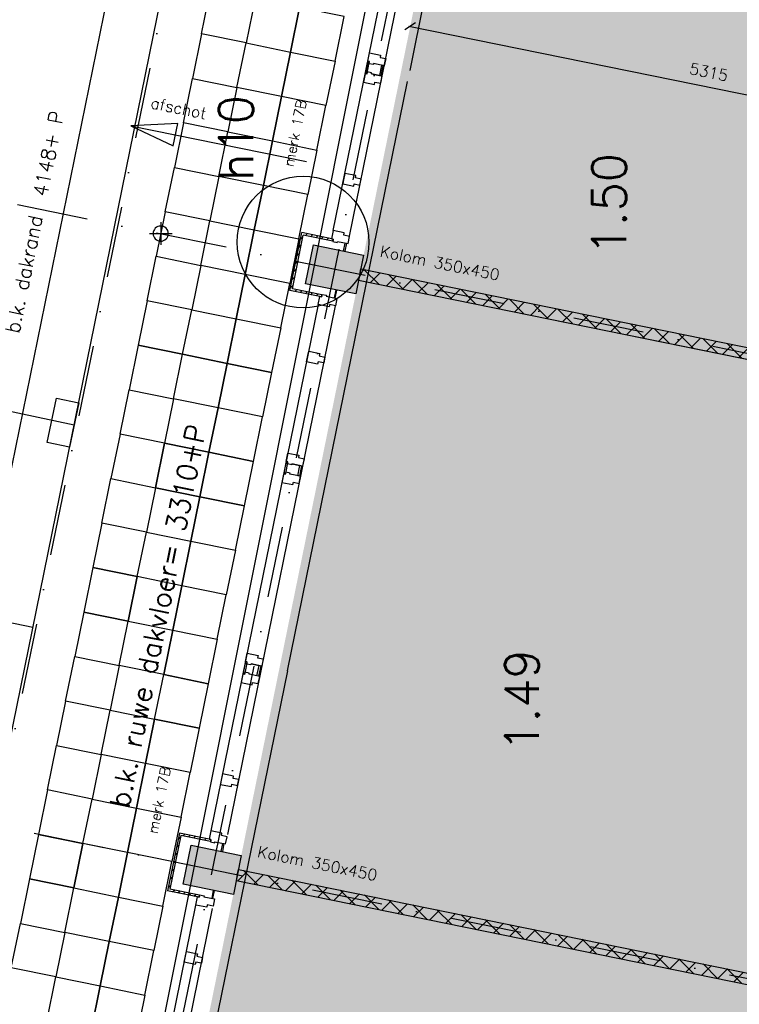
# Model space of a CAD drawing. Extents: x -171140 to 151546, y -8083 to 162438.
# Tile 59 of 96: x 23417 to 29755, y 60708 to 69386. Entities that reach past the tile are written whole.
import ezdxf
from ezdxf.enums import TextEntityAlignment as Align

# ---------------------------------------------------------------- set-up
doc = ezdxf.new("R2010")
doc.units = 0
doc.header["$LTSCALE"] = 50
doc.header["$MEASUREMENT"] = 0
doc.header["$PDMODE"] = 3
doc.header["$PDSIZE"] = 0.001
doc.linetypes.add('HIDDEN2', pattern=[0.1875, 0.125, -0.0625])
doc.linetypes.add('STRAM_0WT$0$DASHDOT', pattern=[25, 12.5, -6.25, 0, -6.25])
doc.layers.get('0').update_dxf_attribs({"linetype": 'CONTINUOUS'})
doc.layers.get('DEFPOINTS').update_dxf_attribs({"linetype": 'CONTINUOUS'})
for name, color, linetype in [('0POLYBUITENOM', 7, 'CONTINUOUS'), ('_DETAILNUMMERS', 4, 'CONTINUOUS'), ('_DETAILNUMMERSTEKST', 4, 'CONTINUOUS'), ('A--01A1_ACEER', 1, 'CONTINUOUS'), ('A--A22--_F123-', 9, 'CONTINUOUS'), ('A--A28--_F12--', 7, 'CONTINUOUS'), ('A--A42--_F-23-', 9, 'CONTINUOUS'), ('A--L$1A-_RASTER_NR_05', 53, 'CONTINUOUS'), ('A--L21--', 3, 'CONTINUOUS'), ('A--L21A3_BUITENWAND', 3, 'CONTINUOUS'), ('A--L22--_F-2--', 7, 'CONTINUOUS'), ('A--L22A1_BINNENWAND', 1, 'CONTINUOUS'), ('A--L22A2_BINNENWAND', 2, 'CONTINUOUS'), ('A--L22A4_BINNENWAND', 4, 'CONTINUOUS'), ('A--L24AC1_TRAPPEN', 1, 'HIDDEN2'), ('A--L27-A2-_DAKEN', 2, 'CONTINUOUS'), ('A--L27A1_DAKEN', 1, 'CONTINUOUS'), ('A--L28--_F12--', 7, 'CONTINUOUS'), ('A--L31--', 2, 'CONTINUOUS'), ('A--L31A1_BUITENKOZIJN', 1, 'CONTINUOUS'), ('A--L3A1_VPORTS', 1, 'CONTINUOUS'), ('A--L42--', 7, 'CONTINUOUS'), ('A--L42--_F-23-', 7, 'CONTINUOUS'), ('A--L52--', 7, 'CONTINUOUS'), ('A--L52--_F123-', 7, 'CONTINUOUS'), ('A--M$1A-_F123-', 1, 'CONTINUOUS'), ('A--T$1A-25_TEKST', 2, 'CONTINUOUS'), ('A--T$1A-_F123-_R', 4, 'CONTINUOUS'), ('A--T01A-25_TEKST', 2, 'CONTINUOUS'), ('A--T01A-35_TEKST', 3, 'CONTINUOUS'), ('STRAM_0WT$0$A--L$7A-_STRAM', 1, 'STRAM_0WT$0$DASHDOT'), ('TEKSTKOZIJNMERK', 2, 'CONTINUOUS'), ('X--LR---_CP', 7, 'CONTINUOUS')]:
    doc.layers.add(name, color=color, linetype=linetype)
doc.styles.add('ALFA-0_25', font='ROMANS')
doc.styles.add('B-01', font='SIMPLEX.SHX', dxfattribs={"width": 0.8, "height": 4.5})
doc.styles.add('HIEMSTRA', font='romans.shx')
doc.dimstyles.new('BEILEN', dxfattribs={"dimscale": 40, "dimtxt": 2.5, "dimasz": 2, "dimexe": 0.3, "dimexo": 0.3, "dimgap": 2, "dimtad": 1, "dimdec": 0, "dimzin": 0, "dimtxsty": 'HIEMSTRA', "dimblk1": 'OBLIQUE', "dimblk2": 'OBLIQUE', "dimsah": 1, "dimcen": -0.09, "dimdle": 0.3, "dimse1": 1, "dimclrd": 2, "dimclre": 2, "dimclrt": 3, "dimazin": 3, "dimtfac": 1, "dimtdec": 4, "dimtofl": 0, "dimtmove": 0, "dimatfit": 3, "dimtvp": 625, "dimtolj": 1, "dimtzin": 0})
doc.dimstyles.get("Standard").update_dxf_attribs({"dimscale": 40, "dimtxt": 2.5, "dimasz": 2, "dimexe": 0.3, "dimexo": 0.3, "dimgap": 2, "dimtad": 0, "dimdec": 0, "dimzin": 0, "dimtxsty": 'HIEMSTRA', "dimblk1": 'OBLIQUE', "dimblk2": 'OBLIQUE', "dimsah": 1, "dimcen": -0.09, "dimdle": 0.3, "dimse1": 1, "dimclrd": 2, "dimclre": 2, "dimclrt": 3, "dimazin": 3, "dimtfac": 1, "dimtdec": 4, "dimtix": 1, "dimtmove": 0, "dimatfit": 3, "dimtvp": 625, "dimtolj": 1, "dimtzin": 0})

# ---------------------------------------------------------------- blocks, each defined once
blk = doc.blocks.new('*U1192')
at = {"layer": 'A--A22--_F123-', "linetype": 'CONTINUOUS'}
h = blk.add_hatch(dxfattribs=at)
h.set_pattern_fill('ALFAKRS', color=256, scale=120, style=0)
h.set_pattern_definition([(45, (-25333.62, -61848.23), (-84.85281, 84.85281), []), (135, (-25333.62, -61848.23), (-84.85281, -84.85281), [])])
h.paths.add_polyline_path([(0, 0), (10, 49), (5218.3, -1011.5), (5257.3, -1070.4), (5198.4, -1109.5), (-10, -49)])
at = {"layer": 'A--L22--_F-2--', "color": 2, "linetype": 'CONTINUOUS'}
for points in [[(0, 0), (-10, -49), (5198.4, -1109.5), (5198.4, -1109.5)], [(0, 0), (10, 49), (5218.3, -1011.5), (5218.3, -1011.5)]]:
    blk.add_lwpolyline(points, dxfattribs=at)
blk = doc.blocks.new('STRAM_0WT')
at = {"layer": 'STRAM_0WT$0$A--L$7A-_STRAM'}
for p, q in [((-38410.733, 89013.047), (-64231.371, -37744.184)), ((-44567.212, 68559.429), (-66142.131, -37354.959)), ((-40582.592, 33136.193), (-56863.529, 36452.644)), ((-41660.445, 27844.858), (-57941.382, 31161.309))]:
    blk.add_line(p, q, dxfattribs=at)
blk = doc.blocks.new('_OBLIQUE')
at = {"color": 0, "linetype": 'BYBLOCK'}
blk.add_line((-0.5, -0.5), (0.5, 0.5), dxfattribs=at)
blk = doc.blocks.new('*D260')
at = {"layer": 'A--M$1A-_F123-', "color": 2, "linetype": 'CONTINUOUS'}
blk.add_line((23594.9, 71348.4), (22891.5, 67895.4), dxfattribs=at)
at = {"layer": 'DEFPOINTS', "color": 0, "linetype": 'CONTINUOUS'}
for p in [(23592.5, 71336.7), (22893.9, 67907.1), (22893.9, 67907.1)]:
    blk.add_point(p, dxfattribs=at)
at = {"layer": 'A--M$1A-_F123-', "color": 2, "linetype": 'CONTINUOUS', "xscale": 80, "yscale": 80, "zscale": 80}
for p, rotation in [((23592.5, 71336.7), 78.48629033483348), ((22893.9, 67907.1), 258.4862903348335)]:
    blk.add_blockref('_OBLIQUE', p, dxfattribs=dict(at, rotation=rotation))
at = {"layer": 'A--M$1A-_F123-', "color": 3, "linetype": 'CONTINUOUS', "insert": (23115.8, 69647.8), "char_height": 100, "attachment_point": 5, "rotation": 78.48629, "style": 'HIEMSTRA'}
blk.add_mtext('\\A1;3500', dxfattribs=at)
blk = doc.blocks.new('*D309')
at = {"color": 2, "linetype": 'BYBLOCK'}
for p, q in [((26845.3, 69329.6), (32076.9, 68263.9)), ((32066.9, 68275), (32062.8, 68254.5))]:
    blk.add_line(p, q, dxfattribs=at)
at = {"layer": 'DEFPOINTS', "color": 0, "linetype": 'BYBLOCK'}
for p in [(26861.3, 69347.7), (32065.1, 68266.3), (32069.3, 68286.8)]:
    blk.add_point(p, dxfattribs=at)
at = {"color": 2, "linetype": 'BYBLOCK', "xscale": 80, "yscale": 80, "zscale": 80}
for p, rotation in [((26857.1, 69327.2), 168.4862903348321), ((32065.1, 68266.3), 348.4862903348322)]:
    blk.add_blockref('_OBLIQUE', p, dxfattribs=dict(at, rotation=rotation))
at = {"color": 3, "linetype": 'BYBLOCK', "insert": (29487.1, 68924.1), "char_height": 100, "attachment_point": 5, "rotation": 348.48629, "style": 'HIEMSTRA'}
blk.add_mtext('\\A1;5315', dxfattribs=at)
blk = doc.blocks.new('*D341')
at = {"layer": 'A--M$1A-_F123-', "color": 2, "linetype": 'CONTINUOUS'}
for p, q in [((23981.9, 29671.5), (23903.5, 29687.4)), ((23978.7, 29655.8), (23984.3, 29683.2)), ((24079.9, 29651.5), (23981.9, 29671.5)), ((24079.9, 29651.5), (24158.2, 29635.5))]:
    blk.add_line(p, q, dxfattribs=at)
at = {"layer": 'DEFPOINTS', "color": 0, "linetype": 'CONTINUOUS'}
for p in [(23976.3, 29644), (23981.9, 29671.5), (24074.3, 29624)]:
    blk.add_point(p, dxfattribs=at)
at = {"layer": 'A--M$1A-_F123-', "color": 2, "linetype": 'CONTINUOUS', "xscale": 80, "yscale": 80, "zscale": 80}
for p, rotation in [((23981.9, 29671.5), 348.4862903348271), ((24079.9, 29651.5), 168.4862903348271)]:
    blk.add_blockref('_OBLIQUE', p, dxfattribs=dict(at, rotation=rotation))
at = {"layer": 'A--M$1A-_F123-', "color": 3, "linetype": 'CONTINUOUS', "insert": (36506, 90903.8), "char_height": 100, "attachment_point": 5, "rotation": 348.48629, "style": 'HIEMSTRA'}
blk.add_mtext('\\A1;100', dxfattribs=at)
blk = doc.blocks.new('KOLOM450X350')
at = {"layer": 'A--A28--_F12--', "color": 8}
for points in [[(-175, -225), (-175, 225), (175, 225)], [(-175, -225), (175, 225), (175, -225)]]:
    blk.add_solid(points, dxfattribs=at)
at = {"layer": 'A--L28--_F12--', "color": 3, "linetype": 'CONTINUOUS'}
blk.add_lwpolyline([(-175, -225), (-175, 225), (175, 225), (175, -225)], close=True, dxfattribs=at)
at = {"layer": 'X--LR---_CP'}
for p in [(-175, 0), (-175, 0), (175, 0)]:
    blk.add_point(p, dxfattribs=at)
blk = doc.blocks.new('*U977')
at = {"layer": 'A--A42--_F-23-', "linetype": 'CONTINUOUS'}
h = blk.add_hatch(dxfattribs=at)
h.set_pattern_fill('ALFALINE', color=256, scale=40, style=0)
h.set_pattern_definition([(45, (-24830.078, -62206.898), (-28.284271, 28.284271), [])])
h.paths.add_polyline_path([(0, 0), (-7, 10.6), (-110.8, -498.8), (-100.1, -491.8), (-89.5, -484.8), (7, -10.6)])
at = {"layer": 'A--L42--_F-23-', "color": 2, "linetype": 'CONTINUOUS'}
for points in [[(-7, 10.6), (-7, 10.6), (-110.8, -498.8), (-110.8, -498.8)], [(7, -10.6), (7, -10.6), (-89.5, -484.8), (-89.5, -484.8)]]:
    blk.add_lwpolyline(points, dxfattribs=at)
blk = doc.blocks.new('*U976')
at = {"layer": 'A--A42--_F-23-', "linetype": 'CONTINUOUS'}
h = blk.add_hatch(dxfattribs=at)
h.set_pattern_fill('ALFALINE', color=256, scale=40, style=0)
h.set_pattern_definition([(45, (-25099.547, -62152.024), (-28.284271, 28.284271), [])])
h.paths.add_polyline_path([(0, 0), (-1.8, -8.8), (-262.4, 44.3), (-269.5, 54.9), (-276.5, 65.5), (1.8, 8.8)])
at = {"layer": 'A--L42--_F-23-', "color": 2, "linetype": 'CONTINUOUS'}
for points in [[(0, 0), (1.8, 8.8), (-276.5, 65.5), (-276.5, 65.5)], [(0, 0), (-1.8, -8.8), (-262.4, 44.3), (-262.4, 44.3)]]:
    blk.add_lwpolyline(points, dxfattribs=at)
blk = doc.blocks.new('*U975')
at = {"layer": 'A--A42--_F-23-', "linetype": 'CONTINUOUS'}
h = blk.add_hatch(dxfattribs=at)
h.set_pattern_fill('ALFALINE', color=256, scale=40, style=0)
h.set_pattern_definition([(45, (-24999.4, -61660.223), (-28.284271, 28.284271), [])])
h.paths.add_polyline_path([(0, 0), (-1.8, -8.8), (-280.1, 47.9), (-269.5, 54.9), (-258.9, 61.9), (1.8, 8.8)])
at = {"layer": 'A--L42--_F-23-', "color": 2, "linetype": 'CONTINUOUS'}
for points in [[(0, 0), (-1.8, -8.8), (-280.1, 47.9), (-280.1, 47.9)], [(0, 0), (1.8, 8.8), (-258.9, 61.9), (-258.9, 61.9)]]:
    blk.add_lwpolyline(points, dxfattribs=at)
blk = doc.blocks.new('*U974')
at = {"layer": 'A--A42--_F-23-', "linetype": 'CONTINUOUS'}
h = blk.add_hatch(dxfattribs=at)
h.set_pattern_fill('ALFALINE', color=256, scale=40, style=0)
h.set_pattern_definition([(45, (-25807.75, -67006.424), (-28.284271, 28.284271), [])])
h.paths.add_polyline_path([(0, 0), (-10.6, -7), (93.2, 502.4), (100.2, 491.8), (107.2, 481.2), (10.6, 7)])
at = {"layer": 'A--L42--_F-23-', "color": 2, "linetype": 'CONTINUOUS'}
for points in [[(-10.6, -7), (-10.6, -7), (93.2, 502.4), (93.2, 502.4)], [(10.6, 7), (10.6, 7), (107.2, 481.2), (107.2, 481.2)]]:
    blk.add_lwpolyline(points, dxfattribs=at)
blk = doc.blocks.new('*U973')
at = {"layer": 'A--A42--_F-23-', "linetype": 'CONTINUOUS'}
h = blk.add_hatch(dxfattribs=at)
h.set_pattern_fill('ALFALINE', color=256, scale=40, style=0)
h.set_pattern_definition([(45, (-26077.21, -66951.516), (-28.284271, 28.284271), [])])
h.paths.add_polyline_path([(0, 0), (-1.8, -8.8), (-280.1, 47.9), (-269.5, 54.9), (-258.8, 61.9), (1.8, 8.8)])
at = {"layer": 'A--L42--_F-23-', "color": 2, "linetype": 'CONTINUOUS'}
for points in [[(0, 0), (-1.8, -8.8), (-280.1, 47.9), (-280.1, 47.9)], [(0, 0), (1.8, 8.8), (-258.8, 61.9), (-258.8, 61.9)]]:
    blk.add_lwpolyline(points, dxfattribs=at)
blk = doc.blocks.new('*U972')
at = {"layer": 'A--A42--_F-23-', "linetype": 'CONTINUOUS'}
h = blk.add_hatch(dxfattribs=at)
h.set_pattern_fill('ALFALINE', color=256, scale=40, style=0)
h.set_pattern_definition([(45, (-26177.422, -67443.305), (-28.284271, 28.284271), [])])
h.paths.add_polyline_path([(0, 0), (-1.8, -8.8), (-262.4, 44.3), (-269.5, 54.9), (-276.5, 65.5), (1.8, 8.8)])
at = {"layer": 'A--L42--_F-23-', "color": 2, "linetype": 'CONTINUOUS'}
for points in [[(0, 0), (1.8, 8.8), (-276.5, 65.5), (-276.5, 65.5)], [(0, 0), (-1.8, -8.8), (-262.4, 44.3), (-262.4, 44.3)]]:
    blk.add_lwpolyline(points, dxfattribs=at)
blk = doc.blocks.new('DILATATIEVOEG')
at = {"layer": 'A--L21A3_BUITENWAND', "linetype": 'CONTINUOUS'}
h = blk.add_hatch(color=256, dxfattribs=at)
edge = h.paths.add_edge_path()
edge.add_arc((-800, 0), 75, 0, 360)
blk.add_line((-800, 0), (0, 0), dxfattribs=at)
blk.add_circle((-800, 0), 75, dxfattribs=at)
at = {"layer": 'X--LR---_CP', "linetype": 'CONTINUOUS'}
blk.add_point((0, 0), dxfattribs=at)
blk = doc.blocks.new('S050003-')
at = {"layer": 'A--L52--_F123-', "color": 1, "linetype": 'CONTINUOUS'}
for points in [[(1, 1), (1, -1)], [(0, 0), (2, 0)]]:
    blk.add_lwpolyline(points, dxfattribs=at)
blk.add_lwpolyline([(0.33, 0, 1), (1.67, 0, 1)], format="xyb", close=True, dxfattribs=at)
blk = doc.blocks.new('*U859')
at = {"layer": 'A--A22--_F123-', "linetype": 'CONTINUOUS'}
h = blk.add_hatch(dxfattribs=at)
h.set_pattern_fill('ALFAKRS', color=256, scale=120, style=0)
h.set_pattern_definition([(45, (-26411.47, -67139.55), (-84.85281, 84.85281), []), (135, (-26411.47, -67139.55), (-84.85281, -84.85281), [])])
h.paths.add_polyline_path([(0, 0), (10, 49), (5218.1, -1011.4), (5257.1, -1070.4), (5198.2, -1109.4), (-10, -49)])
at = {"layer": 'A--L22--_F-2--', "color": 2, "linetype": 'CONTINUOUS'}
for points in [[(0, 0), (-10, -49), (5198.2, -1109.4), (5198.2, -1109.4)], [(0, 0), (10, 49), (5218.1, -1011.4), (5218.1, -1011.4)]]:
    blk.add_lwpolyline(points, dxfattribs=at)

msp = doc.modelspace()

# ---------------------------------------------------------------- hatches: boundary and pattern name
at = {"layer": 'A--L$1A-_RASTER_NR_05'}
h = msp.add_hatch(color=256, dxfattribs=at)
h.dxf.hatch_style = 2
h.paths.add_polyline_path([(31765.8, 93424.8), (31835.7, 93767.7), (31878.2, 93976.7), (37134, 93976.7), (36048.3, 88646.9), (36160, 88624), (36170.8, 88621.9), (32648.2, 71329), (32360.3, 69910.1), (32006.7, 68167.4), (31769.7, 67017.6), (31749.7, 66919.6), (30871.8, 62608.1), (30350.5, 60049.3), (27777.3, 47417.2), (27357.8, 45357.4), (20562.8, 46741.5), (20283, 46798.5), (21262.1, 51604.8), (22277.2, 56588.3), (24184.1, 56197.8), (24220.8, 56385.4), (24290.7, 56728.4), (25298.7, 61676.8), (25368.6, 62019.7), (26376.5, 66968.1), (26446.4, 67311), (27454.4, 72259.4), (27524.3, 72602.4), (28532.3, 77550.7), (28602.1, 77893.7), (29610.1, 82842.1), (29680, 83185), (30688, 88133.4), (30757.8, 88476.4)])

# ---------------------------------------------------------------- linework, layer by layer
at = {"layer": '0POLYBUITENOM', "elevation": 1}
msp.add_lwpolyline([(23953.4, 56896.1), (31400, 94192.9), (36721.7, 94286.2), (36721.7, 94344.1), (36821.7, 94344.1), (40332.8, 94244.1), (40665.4, 95281.1), (41182.9, 95281.1), (41287.2, 88862.1, -0.116641), (47540.8, 87115.2), (48139.4, 83930.7), (48367.6, 80374.9), (48367.6, 68168.9), (48548.7, 67799.5, -0.105216), (45698.6, 66719.9), (45689, 56846.9)], format="xyb", dxfattribs=at)
at = {"layer": '_DETAILNUMMERS'}
msp.add_circle((25912.9, 67425.3), 580.4, dxfattribs=at)
at = {"layer": 'A--01A1_ACEER'}
msp.add_line((25455.8, 63707.2), (25525.4, 63693.1), dxfattribs=at)
at = {"layer": 'A--L22A1_BINNENWAND'}
for points in [[(25490.4, 69572.3), (25410.6, 69180.3), (25018.7, 69260.2), (25098.5, 69652.1)], [(25490.4, 69572.3), (25410.6, 69180.3), (25802.6, 69100.5), (25882.4, 69492.5)], [(25882.4, 69492.5), (25802.6, 69100.5), (26194.5, 69020.7), (26274.3, 69412.7)], [(25330.8, 68788.4), (25410.6, 69180.3), (25018.7, 69260.2), (24938.9, 68868.2)], [(25330.8, 68788.4), (25410.6, 69180.3), (25802.6, 69100.5), (25722.8, 68708.6)], [(25722.8, 68708.6), (25802.6, 69100.5), (26194.5, 69020.7), (26114.7, 68628.8)], [(25330.8, 68788.4), (25251, 68396.4), (24859, 68476.2), (24938.9, 68868.2)], [(25330.8, 68788.4), (25251, 68396.4), (25642.9, 68316.6), (25722.8, 68708.6)], [(25722.8, 68708.6), (25642.9, 68316.6), (26034.9, 68236.8), (26114.7, 68628.8)], [(25171.2, 68004.5), (25251, 68396.4), (24859, 68476.2), (24779.2, 68084.3)], [(25171.2, 68004.5), (25251, 68396.4), (25642.9, 68316.6), (25563.1, 67924.7)], [(25563.1, 67924.7), (25642.9, 68316.6), (26034.9, 68236.8), (25955.1, 67844.8)], [(25171.2, 68004.5), (25091.4, 67612.5), (24699.4, 67692.3), (24779.2, 68084.3)], [(25171.2, 68004.5), (25091.4, 67612.5), (25483.3, 67532.7), (25563.1, 67924.7)], [(25563.1, 67924.7), (25483.3, 67532.7), (25875.3, 67452.9), (25955.1, 67844.8)], [(25011.5, 67220.6), (25091.4, 67612.5), (24699.4, 67692.3), (24619.6, 67300.4)], [(25011.5, 67220.6), (25091.4, 67612.5), (25483.3, 67532.7), (25403.5, 67140.7)], [(25403.5, 67140.7), (25483.3, 67532.7), (25875.3, 67452.9), (25795.5, 67060.9)], [(25011.5, 67220.6), (24931.7, 66828.6), (24539.8, 66908.4), (24619.6, 67300.4)], [(25011.5, 67220.6), (24931.7, 66828.6), (25323.7, 66748.8), (25403.5, 67140.7)], [(25403.5, 67140.7), (25323.7, 66748.8), (25715.6, 66669), (25795.5, 67060.9)], [(24851.9, 66436.6), (24931.7, 66828.6), (24539.8, 66908.4), (24460, 66516.5)], [(24851.9, 66436.6), (24931.7, 66828.6), (25323.7, 66748.8), (25243.9, 66356.8)], [(25243.9, 66356.8), (25323.7, 66748.8), (25715.6, 66669), (25635.8, 66277)], [(24772.1, 66044.7), (24851.9, 66436.6), (24460, 66516.5), (24380.1, 66124.5)], [(24772.1, 66044.7), (24851.9, 66436.6), (25243.9, 66356.8), (25164.1, 65964.9)], [(25164.1, 65964.9), (25243.9, 66356.8), (25635.8, 66277), (25556, 65885.1)], [(24772.1, 66044.7), (24692.3, 65652.7), (24300.3, 65732.6), (24380.1, 66124.5)], [(24772.1, 66044.7), (24692.3, 65652.7), (25084.2, 65572.9), (25164.1, 65964.9)], [(25164.1, 65964.9), (25084.2, 65572.9), (25476.2, 65493.1), (25556, 65885.1)], [(24612.5, 65260.8), (24692.3, 65652.7), (24300.3, 65732.6), (24220.5, 65340.6)], [(24692.3, 65652.7), (24612.5, 65260.8), (25004.4, 65181), (25084.2, 65572.9)], [(25084.2, 65572.9), (25004.4, 65181), (25396.4, 65101.1), (25476.2, 65493.1)], [(24612.5, 65260.8), (24532.7, 64868.8), (24140.7, 64948.6), (24220.5, 65340.6)], [(24612.5, 65260.8), (24532.7, 64868.8), (24924.6, 64789), (25004.4, 65181)], [(25004.4, 65181), (24924.6, 64789), (25316.6, 64709.2), (25396.4, 65101.1)], [(24452.8, 64476.9), (24532.7, 64868.8), (24140.7, 64948.6), (24060.9, 64556.7)], [(24452.8, 64476.9), (24532.7, 64868.8), (24924.6, 64789), (24844.8, 64397.1)], [(24844.8, 64397.1), (24924.6, 64789), (25316.6, 64709.2), (25236.7, 64317.2)], [(24373, 64084.9), (24452.8, 64476.9), (24060.9, 64556.7), (23981.1, 64164.7)], [(24452.8, 64476.9), (24373, 64084.9), (24765, 64005.1), (24844.8, 64397.1)], [(24844.8, 64397.1), (24765, 64005.1), (25156.9, 63925.3), (25236.7, 64317.2)], [(24293.2, 63693), (24373, 64084.9), (23981.1, 64164.7), (23901.2, 63772.8)], [(24293.2, 63693), (24373, 64084.9), (24765, 64005.1), (24685.2, 63613.1)], [(24685.2, 63613.1), (24765, 64005.1), (25156.9, 63925.3), (25077.1, 63533.3)], [(24293.2, 63693), (24213.4, 63301), (23821.4, 63380.8), (23901.2, 63772.8)], [(24293.2, 63693), (24213.4, 63301), (24605.3, 63221.2), (24685.2, 63613.1)], [(24605.3, 63221.2), (24685.2, 63613.1), (25077.1, 63533.3), (24997.3, 63141.4)], [(24133.6, 62909), (24213.4, 63301), (23821.4, 63380.8), (23741.6, 62988.9)], [(24133.6, 62909), (24213.4, 63301), (24605.3, 63221.2), (24525.5, 62829.2)], [(24525.5, 62829.2), (24605.3, 63221.2), (24997.3, 63141.4), (24917.5, 62749.4)], [(24133.6, 62909), (24053.8, 62517.1), (23661.8, 62596.9), (23741.6, 62988.9)], [(24133.6, 62909), (24053.8, 62517.1), (24445.7, 62437.3), (24525.5, 62829.2)], [(24525.5, 62829.2), (24445.7, 62437.3), (24837.7, 62357.5), (24917.5, 62749.4)], [(23973.9, 62125.1), (24053.8, 62517.1), (23661.8, 62596.9), (23582, 62204.9)], [(23973.9, 62125.1), (24053.8, 62517.1), (24445.7, 62437.3), (24365.9, 62045.3)], [(24365.9, 62045.3), (24445.7, 62437.3), (24837.7, 62357.5), (24757.9, 61965.5)], [(23894.1, 61733.3), (23974, 62125.2), (23582, 62205), (23502.2, 61813.1)], [(23973.9, 62125.1), (23894.1, 61733.2), (24286.1, 61653.4), (24365.9, 62045.3)], [(24365.9, 62045.3), (24286.1, 61653.4), (24678, 61573.5), (24757.9, 61965.5)], [(23814.3, 61341.2), (23894.1, 61733.2), (23502.2, 61813), (23422.4, 61421)], [(23814.3, 61341.2), (23894.1, 61733.2), (24286.1, 61653.4), (24206.3, 61261.4)], [(24206.3, 61261.4), (24286.1, 61653.4), (24678, 61573.5), (24598.2, 61181.6)], [(23814.3, 61341.2), (23734.5, 60949.3), (23342.5, 61029.1), (23422.4, 61421)], [(23814.3, 61341.2), (23734.5, 60949.3), (24126.5, 60869.4), (24206.3, 61261.4)], [(24206.3, 61261.4), (24126.5, 60869.4), (24518.4, 60789.6), (24598.2, 61181.6)], [(23654.7, 60557.3), (23734.5, 60949.3), (23342.5, 61029.1), (23262.7, 60637.1)], [(23654.7, 60557.3), (23734.5, 60949.3), (24126.5, 60869.4), (24046.6, 60477.5)], [(24046.6, 60477.5), (24126.5, 60869.4), (24518.4, 60789.6), (24438.6, 60397.7)]]:
    msp.add_lwpolyline(points, close=True, dxfattribs=at)
at = {"layer": 'A--L22A2_BINNENWAND'}
for p, q in [((27550.8, 72367.3), (26852.2, 68937.8)), ((25774.3, 63646.4), (26832.2, 68839.8)), ((25774.5, 63646.4), (25056.4, 60119))]:
    msp.add_line(p, q, dxfattribs=at)
at = {"layer": 'A--L22A4_BINNENWAND', "linetype": 'CONTINUOUS'}
for p, q in [((19583.5, 46971.6), (29258.3, 94466.7)), ((22146.5, 57224.1), (29638.2, 94001.7))]:
    msp.add_line(p, q, dxfattribs=at)
at = {"layer": 'A--L27-A2-_DAKEN'}
msp.add_line((23896, 65812.4), (23034.8, 65993.9), dxfattribs=at)
msp.add_lwpolyline([(23659, 65657.9), (23741.5, 66049.3), (23937.2, 66008.1), (23854.7, 65616.7)], close=True, dxfattribs=at)
at = {"layer": 'A--L27A1_DAKEN'}
msp.add_line((24396.8, 68451.3), (25942.3, 68136.7), dxfattribs=at)
msp.add_lwpolyline([(24808.7, 68469.5), (24396.8, 68451.3), (24396.8, 68451.3), (24768.8, 68273.5)], close=True, dxfattribs=at)
at = {"layer": 'A--L31--', "color": 2, "linetype": 'CONTINUOUS'}
for p, q in [((26483.9, 69009.7), (26465.1, 68917.6)), ((26476.9, 68915.2), (26495.7, 69007.3)), ((26495.7, 69007.3), (26483.9, 69009.7)), ((26465.1, 68917.6), (26476.9, 68915.2)), ((26515.3, 68908.4), (26584.9, 68894.2)), ((26603.2, 68984.4), (26584.9, 68894.2)), ((26599.6, 68891.2), (26617.9, 68981.4)), ((26617.9, 68981.4), (26603.2, 68984.4)), ((26584.9, 68894.2), (26599.6, 68891.2)), ((26270, 67346.9), (26284.4, 67417.4)), ((26294.2, 67415.4), (26279.8, 67344.9)), ((26200.2, 67004), (26185.8, 66933.5)), ((26195.6, 66931.5), (26210, 67002)), ((25746.6, 65390.1), (25765.3, 65482.2)), ((25777.1, 65479.8), (25758.3, 65387.7)), ((25765.3, 65482.2), (25777.1, 65479.8)), ((25815.1, 65471), (25884.7, 65456.9)), ((25866.3, 65366.7), (25884.7, 65456.9)), ((25899.4, 65453.9), (25881, 65363.7)), ((25884.7, 65456.9), (25899.4, 65453.9)), ((25758.3, 65387.7), (25746.6, 65390.1)), ((25881, 65363.7), (25866.3, 65366.7)), ((25387.3, 63626.3), (25406, 63718.4)), ((25417.8, 63716), (25399, 63623.9)), ((25406, 63718.4), (25417.8, 63716)), ((25399, 63623.9), (25387.3, 63626.3)), ((25507, 63602.9), (25525.4, 63693.1)), ((25540.1, 63690.1), (25521.7, 63599.9)), ((25525.4, 63693.1), (25540.1, 63690.1)), ((25521.7, 63599.9), (25507, 63602.9)), ((25192.2, 62055.6), (25206.5, 62126.2)), ((25216.3, 62124.2), (25202, 62053.6)), ((25122.3, 61712.7), (25108, 61642.2)), ((25117.8, 61640.2), (25132.1, 61710.7))]:
    msp.add_line(p, q, dxfattribs=at)
for points in [[(26497.9, 69093.6), (26594.9, 69073.9), (26590.7, 69053.3), (26640.7, 69043.1), (26627.7, 68979.4), (26533.7, 68998.6), (26531.9, 68989.8), (26493.7, 68997.6), (26497.7, 69017.1), (26482.9, 69020.1)], [(26445.2, 68834.9), (26542.2, 68815.2), (26546.4, 68835.7), (26596.4, 68825.6), (26609.4, 68889.2), (26515.3, 68908.4), (26517.1, 68917.2), (26478.9, 68925), (26474.9, 68905.4), (26460.2, 68908.4)], [(26414, 67928.4), (26424.6, 67980.3), (26374.6, 67990.5), (26378.8, 68011), (26281.8, 68030.8), (26267.2, 67959.2), (26262.8, 67937.7), (26277.5, 67934.7), (26359.8, 67918), (26364, 67938.5)], [(26308.9, 67412.4), (26321.9, 67476.1), (26271.9, 67486.3), (26276.1, 67506.9), (26179.1, 67526.6), (26164.5, 67455.1), (26179.2, 67452.1), (26174.8, 67430.6), (26213, 67422.8), (26214.8, 67431.6)], [(26210.3, 66928.5), (26197.3, 66864.8), (26147.3, 66875), (26143.1, 66854.4), (26046.1, 66874.2), (26060.7, 66945.7), (26075.4, 66942.7), (26079.8, 66964.2), (26118, 66956.5), (26116.2, 66947.6)], [(26105.2, 66412.6), (26094.6, 66360.7), (26044.7, 66370.9), (26040.5, 66350.3), (25943.5, 66370.1), (25958.1, 66441.6), (25962.5, 66463.2), (25977.2, 66460.2), (26059.5, 66443.4), (26055.3, 66422.8)], [(25779.3, 65566.1), (25876.3, 65546.3), (25872.2, 65525.7), (25922.1, 65515.6), (25909.2, 65451.9), (25815.1, 65471), (25813.3, 65462.2), (25775.1, 65470), (25779.1, 65489.6), (25764.4, 65492.6)], [(25726.7, 65307.4), (25823.7, 65287.6), (25827.9, 65308.2), (25877.8, 65298), (25890.8, 65361.7), (25796.7, 65380.9), (25798.5, 65389.7), (25760.3, 65397.5), (25756.3, 65377.9), (25741.6, 65380.9)], [(25420, 63802.3), (25517.1, 63782.5), (25512.9, 63762), (25562.8, 63751.8), (25549.9, 63688.1), (25455.8, 63707.2), (25454, 63698.4), (25415.8, 63706.2), (25419.8, 63725.8), (25405.1, 63728.8)], [(25367.4, 63543.6), (25464.4, 63523.8), (25468.6, 63544.4), (25518.5, 63534.2), (25531.5, 63597.9), (25437.4, 63617.1), (25439.2, 63625.9), (25401, 63633.7), (25397, 63614.1), (25382.3, 63617.1)], [(25336.2, 62637.1), (25346.7, 62689), (25296.7, 62699.2), (25300.9, 62719.8), (25203.9, 62739.5), (25189.4, 62668), (25185, 62646.4), (25199.7, 62643.4), (25282, 62626.7), (25286.2, 62647.3)], [(25231, 62121.2), (25244, 62184.9), (25194, 62195), (25198.2, 62215.6), (25101.2, 62235.4), (25086.6, 62163.8), (25101.3, 62160.8), (25097, 62139.3), (25135.2, 62131.5), (25137, 62140.3)], [(25132.5, 61637.2), (25119.5, 61573.5), (25069.5, 61583.7), (25065.3, 61563.1), (24968.3, 61582.9), (24982.9, 61654.4), (24997.6, 61651.4), (25002, 61672.9), (25040.2, 61665.2), (25038.4, 61656.3)], [(25027.4, 61121.4), (25016.8, 61069.4), (24966.9, 61079.6), (24962.7, 61059.1), (24865.7, 61078.8), (24880.3, 61150.4), (24884.7, 61171.9), (24899.4, 61168.9), (24981.7, 61152.1), (24977.5, 61131.6)]]:
    msp.add_lwpolyline(points, close=True, dxfattribs=at)
at = {"layer": 'A--L31A1_BUITENKOZIJN'}
for p, q in [((26178, 67526.9), (27124, 72165.5)), ((26320.7, 67476.3), (27271, 72135.5)), ((26045.1, 66874.4), (25101.2, 62235.4)), ((26196.2, 66865.1), (25248.2, 62205.5)), ((24022.3, 56944.2), (24968.4, 61583)), ((24165.1, 56893.7), (25115.3, 61553))]:
    msp.add_line(p, q, dxfattribs=at)
at = {"layer": 'A--L3A1_VPORTS'}
msp.add_line((28060, 66752.9), (33309.8, 65684), dxfattribs=at)

# ---------------------------------------------------------------- block references
at = {"rotation": 78.48629033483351}
for p in [(26191, 67184.5), (25113.2, 61893.1)]:
    msp.add_blockref('KOLOM450X350', p, dxfattribs=at)
at = {"layer": 'A--L21--', "linetype": 'CONTINUOUS'}
for name, p in [('*U859', (26411.5, 67139.6)), ('*U1192', (25333.6, 61848.2))]:
    msp.add_blockref(name, p, dxfattribs=at)
at = {"layer": 'A--L21--', "linetype": 'CONTINUOUS', "rotation": 348.4137178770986}
msp.add_blockref('DILATATIEVOEG', (23533, 64030.7), dxfattribs=at)
at = {"layer": 'A--L24AC1_TRAPPEN'}
msp.add_blockref('STRAM_0WT', (75617, 32246.9), dxfattribs=at)
at = {"layer": 'A--L42--'}
for name, p in [('*U974', (25807.7, 67006.4)), ('*U972', (26177.4, 67443.3)), ('*U973', (26077.2, 66951.5)), ('*U977', (24830.1, 62206.9)), ('*U976', (25099.5, 62152)), ('*U975', (24999.4, 61660.2))]:
    msp.add_blockref(name, p, dxfattribs=at)
at = {"layer": 'A--L52--', "xscale": 100, "yscale": 100, "zscale": 100}
msp.add_blockref('S050003-', (24558.8, 67500.1), dxfattribs=at)

# ---------------------------------------------------------------- texts
at = {"layer": '_DETAILNUMMERSTEKST', "style": 'ALFA-0_25'}
msp.add_text('h10', height=300, rotation=90, dxfattribs=at).set_placement((25472.2, 67962.6))
at = {"layer": 'A--T$1A-25_TEKST', "style": 'B-01'}
for s, p in [('afschot', (24562.5, 68607.3)), ('Kolom 350x450', (26582.6, 67298.9)), ('Kolom 350x450', (25504.8, 62007.6))]:
    msp.add_text(s, height=100, rotation=348.47958, dxfattribs=at).set_placement(p)
at = {"layer": 'A--T$1A-_F123-_R', "style": 'ALFA-0_25'}
for s, p in [('1.50', (28758.4, 67310.5)), ('1.49', (27990.3, 62935.2))]:
    msp.add_text(s, height=300, rotation=90, dxfattribs=at).set_placement(p)
at = {"layer": 'A--T01A-25_TEKST', "style": 'HIEMSTRA'}
msp.add_text('b.k. dakrand  4148+ P', height=125, rotation=78.4863, dxfattribs=at).set_placement((23808.7, 68567.4), align=Align.RIGHT)
at = {"layer": 'A--T01A-35_TEKST', "style": 'HIEMSTRA'}
msp.add_text('b.k. ruwe dakvloer= 3310+P', height=175, rotation=78.49, dxfattribs=at).set_placement((24377, 62431.2))
at = {"layer": 'TEKSTKOZIJNMERK', "style": 'B-01'}
for p in [(25826.2, 68083.2), (24629, 62203.9)]:
    msp.add_text('merk 17B', height=90, rotation=78.48629, dxfattribs=at).set_placement(p)

# ---------------------------------------------------------------- dimensions: what is measured, and where the dimension line sits
at = {"layer": 'A--M$1A-_F123-', "linetype": 'CONTINUOUS'}
for p1, p2, distance, dimstyle, picture, middle in [((24074.3, 29624), (23976.3, 29644), -28, 'STANDARD', '*D341', (36506, 90903.8)), ((23592.5, 71336.7), (22893.9, 67907.1), 0, 'BEILEN', '*D260', (23115.8, 69647.8)), ((26861.3, 69347.7), (32069.3, 68286.8), -20.9, 'BEILEN', '*D309', (29487.1, 68924.1))]:
    dim = msp.add_aligned_dim(p1=p1, p2=p2, distance=distance, dimstyle=dimstyle, dxfattribs=at)
    dim.commit()
    dim.dimension.update_dxf_attribs({"geometry": picture, "text_midpoint": middle})

doc.saveas('drawing.dxf')
